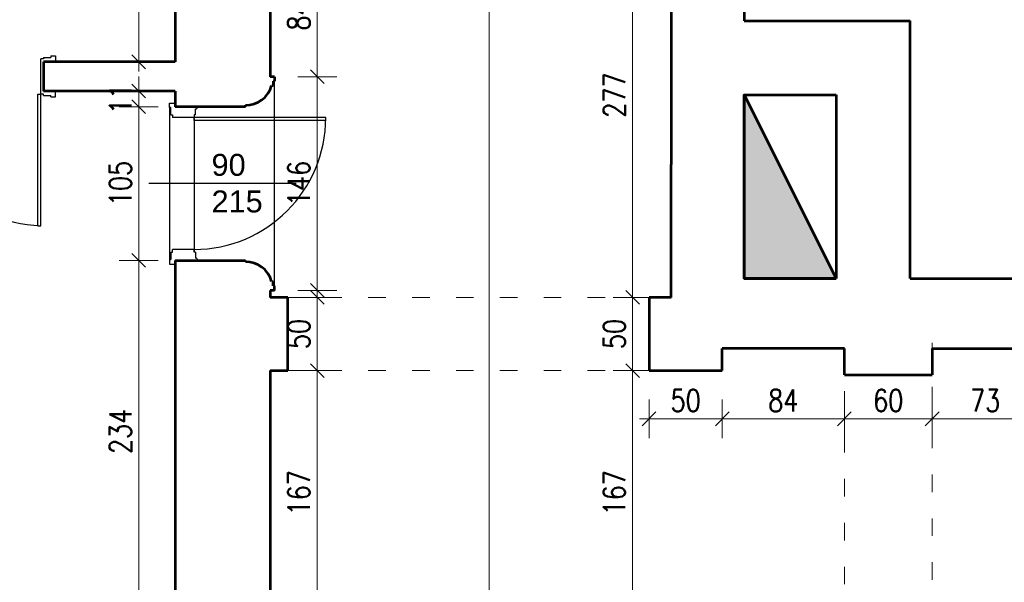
# Model space of a CAD drawing. Header units: millimetres. Extents: x 56977 to 67992, y 30187 to 42235.
# Tile 58 of 130: x 59512 to 60185, y 36524 to 36909. Entities that reach past the tile are written whole.
import ezdxf

# ---------------------------------------------------------------- set-up
doc = ezdxf.new("R2010")
doc.units = ezdxf.units.MM
doc.header["$MEASUREMENT"] = 0
doc.linetypes.add('ACAD_ISO03W100', pattern=[30, 12, -18])
doc.layers.get('0').update_dxf_attribs({"lineweight": 13})
doc.layers.get('DEFPOINTS').update_dxf_attribs({"lineweight": 13})
doc.layers.add('AI-OKNA', color=4, linetype='Continuous')
doc.layers.add('okna', color=8, linetype='Continuous')
for name, color, linetype, lineweight in [('AI-OPISY', 3, 'Continuous', 13), ('AI_MURY', 40, 'Continuous', 53), ('AI_WIDOK', 8, 'Continuous', 13), ('wymiary', 8, 'Continuous', 13)]:
    doc.layers.add(name, color=color, linetype=linetype, lineweight=lineweight)
doc.styles.get("Standard").update_dxf_attribs({"font": 'txt.shx'})
doc.styles.add('Style-ROMANS', font='ROMANS.shx')
doc.styles.add('WYMIAROWY-08', font='ROMANS.shx', dxfattribs={"width": 0.8})
doc.dimstyles.new('DYBY', dxfattribs={"dimscale": 100, "dimtxt": 0.15, "dimasz": 0.05, "dimexe": 0.05, "dimexo": 0.1, "dimgap": 0.05, "dimtad": 1, "dimdec": 0, "dimdsep": 46, "dimlunit": 5, "dimtxsty": 'WYMIAROWY-08', "dimblk": 'M_STRZ', "dimcen": 0.1, "dimse1": 1, "dimse2": 1, "dimclrd": 7, "dimclre": 7, "dimclrt": 1, "dimadec": 0, "dimazin": 0, "dimtfac": 1, "dimtdec": 0, "dimtmove": 2, "dimatfit": 3, "dimldrblk": 'M_STRZ', "dimfxl": 0, "dimtolj": 1, "dimarcsym": 0})

# ---------------------------------------------------------------- blocks, each defined once
blk = doc.blocks.new('M_STRZ')
for p, q in [((0, 2.66), (0, 0)), ((-1.33, 0), (1.33, 0)), ((-0.94, -0.94), (0.94, 0.94)), ((0, 0), (0, -2.66))]:
    blk.add_line(p, q)
blk = doc.blocks.new('*U732')
at = {"layer": 'DEFPOINTS', "color": 0}
for p in [(59682.53, 36669.07), (59715.66, 36669.07), (59683.54, 36502.07)]:
    blk.add_point(p, dxfattribs=at)
at = {"layer": 'wymiary', "color": 7, "lineweight": -2}
blk.add_line((59715.66, 36507.07), (59715.66, 36664.07), dxfattribs=at)
at = {"layer": 'wymiary', "color": 7, "lineweight": -2, "xscale": 5, "yscale": 5, "zscale": 5}
for p, rotation in [((59715.66, 36669.07), 90), ((59715.66, 36502.07), 270)]:
    blk.add_blockref('M_STRZ', p, dxfattribs=dict(at, rotation=rotation))
at = {"layer": 'wymiary', "color": 1, "insert": (59703.16, 36585.57), "char_height": 15, "attachment_point": 5, "rotation": 90, "style": 'WYMIAROWY-08'}
blk.add_mtext('167', dxfattribs=at)
blk = doc.blocks.new('*D2265')
at = {"layer": 'DEFPOINTS'}
for p in [(59682.53, 36669.07), (59715.66, 36669.07), (59728.16, 36570.09), (59683.54, 36502.07)]:
    blk.add_point(p, dxfattribs=at)
at = {"layer": 'wymiary', "color": 7}
blk.add_blockref('*U732', (0, 0), dxfattribs=at)
blk = doc.blocks.new('*U733')
at = {"layer": 'DEFPOINTS', "color": 0}
for p in [(59682.53, 36719.07), (59715.66, 36719.07), (59682.53, 36669.07)]:
    blk.add_point(p, dxfattribs=at)
at = {"layer": 'wymiary', "color": 7, "lineweight": -2}
blk.add_line((59715.66, 36674.07), (59715.66, 36714.07), dxfattribs=at)
at = {"layer": 'wymiary', "color": 7, "lineweight": -2, "xscale": 5, "yscale": 5, "zscale": 5}
for p, rotation in [((59715.66, 36719.07), 90), ((59715.66, 36669.07), 270)]:
    blk.add_blockref('M_STRZ', p, dxfattribs=dict(at, rotation=rotation))
at = {"layer": 'wymiary', "color": 1, "insert": (59703.16, 36694.07), "char_height": 15, "attachment_point": 5, "rotation": 90, "style": 'WYMIAROWY-08'}
blk.add_mtext('50', dxfattribs=at)
blk = doc.blocks.new('*D2266')
at = {"layer": 'DEFPOINTS'}
for p in [(59682.53, 36719.07), (59715.66, 36719.07), (59728.16, 36683.45), (59682.53, 36669.07)]:
    blk.add_point(p, dxfattribs=at)
at = {"layer": 'wymiary', "color": 7}
blk.add_blockref('*U733', (0, 0), dxfattribs=at)
blk = doc.blocks.new('*U734')
at = {"layer": 'DEFPOINTS', "color": 0}
for p in [(59683.54, 36869.91), (59715.66, 36869.91), (59683.54, 36723.91)]:
    blk.add_point(p, dxfattribs=at)
at = {"layer": 'wymiary', "color": 7, "lineweight": -2}
blk.add_line((59715.66, 36728.91), (59715.66, 36864.91), dxfattribs=at)
at = {"layer": 'wymiary', "color": 7, "lineweight": -2, "xscale": 5, "yscale": 5, "zscale": 5}
for p, rotation in [((59715.66, 36869.91), 90), ((59715.66, 36723.91), 270)]:
    blk.add_blockref('M_STRZ', p, dxfattribs=dict(at, rotation=rotation))
at = {"layer": 'wymiary', "color": 1, "insert": (59703.16, 36796.91), "char_height": 15, "attachment_point": 5, "rotation": 90, "style": 'WYMIAROWY-08'}
blk.add_mtext('146', dxfattribs=at)
blk = doc.blocks.new('*D2267')
at = {"layer": 'DEFPOINTS'}
for p in [(59683.54, 36869.91), (59715.66, 36869.91), (59728.16, 36781.43), (59683.54, 36723.91)]:
    blk.add_point(p, dxfattribs=at)
at = {"layer": 'wymiary', "color": 7}
blk.add_blockref('*U734', (0, 0), dxfattribs=at)
blk = doc.blocks.new('*U975')
at = {"layer": 'DEFPOINTS', "color": 0}
for p in [(59931.29, 36995.57), (59957.54, 36995.57), (59957.54, 36719.07)]:
    blk.add_point(p, dxfattribs=at)
at = {"layer": 'wymiary', "color": 7, "lineweight": -2}
blk.add_line((59931.29, 36724.07), (59931.29, 36990.57), dxfattribs=at)
at = {"layer": 'wymiary', "color": 7, "lineweight": -2, "xscale": 5, "yscale": 5, "zscale": 5}
for p, rotation in [((59931.29, 36995.57), 90), ((59931.29, 36719.07), 270)]:
    blk.add_blockref('M_STRZ', p, dxfattribs=dict(at, rotation=rotation))
at = {"layer": 'wymiary', "color": 1, "insert": (59918.79, 36857.32), "char_height": 15, "attachment_point": 5, "rotation": 90, "style": 'WYMIAROWY-08'}
blk.add_mtext('277', dxfattribs=at)
blk = doc.blocks.new('*D2508')
at = {"layer": 'DEFPOINTS'}
for p in [(59931.29, 36995.57), (59957.54, 36995.57), (59943.79, 36840.98), (59957.54, 36719.07)]:
    blk.add_point(p, dxfattribs=at)
at = {"layer": 'wymiary', "color": 7}
blk.add_blockref('*U975', (0, 0), dxfattribs=at)
blk = doc.blocks.new('*U976')
at = {"layer": 'DEFPOINTS', "color": 0}
for p in [(59931.29, 36719.07), (59957.54, 36719.07), (59957.54, 36669.07)]:
    blk.add_point(p, dxfattribs=at)
at = {"layer": 'wymiary', "color": 7, "lineweight": -2}
blk.add_line((59931.29, 36674.07), (59931.29, 36714.07), dxfattribs=at)
at = {"layer": 'wymiary', "color": 7, "lineweight": -2, "xscale": 5, "yscale": 5, "zscale": 5}
for p, rotation in [((59931.29, 36719.07), 90), ((59931.29, 36669.07), 270)]:
    blk.add_blockref('M_STRZ', p, dxfattribs=dict(at, rotation=rotation))
at = {"layer": 'wymiary', "color": 1, "insert": (59918.79, 36694.07), "char_height": 15, "attachment_point": 5, "rotation": 90, "style": 'WYMIAROWY-08'}
blk.add_mtext('50', dxfattribs=at)
blk = doc.blocks.new('*D2509')
at = {"layer": 'DEFPOINTS'}
for p in [(59931.29, 36719.07), (59957.54, 36719.07), (59943.79, 36683.45), (59957.54, 36669.07)]:
    blk.add_point(p, dxfattribs=at)
at = {"layer": 'wymiary', "color": 7}
blk.add_blockref('*U976', (0, 0), dxfattribs=at)
blk = doc.blocks.new('*U977')
at = {"layer": 'DEFPOINTS', "color": 0}
for p in [(59931.29, 36669.07), (59957.54, 36669.07), (60086.73, 36502.07)]:
    blk.add_point(p, dxfattribs=at)
at = {"layer": 'wymiary', "color": 7, "lineweight": -2}
blk.add_line((59931.29, 36507.07), (59931.29, 36664.07), dxfattribs=at)
at = {"layer": 'wymiary', "color": 7, "lineweight": -2, "xscale": 5, "yscale": 5, "zscale": 5}
for p, rotation in [((59931.29, 36669.07), 90), ((59931.29, 36502.07), 270)]:
    blk.add_blockref('M_STRZ', p, dxfattribs=dict(at, rotation=rotation))
at = {"layer": 'wymiary', "color": 1, "insert": (59918.79, 36585.57), "char_height": 15, "attachment_point": 5, "rotation": 90, "style": 'WYMIAROWY-08'}
blk.add_mtext('167', dxfattribs=at)
blk = doc.blocks.new('*D2510')
at = {"layer": 'DEFPOINTS'}
for p in [(59931.29, 36669.07), (59957.54, 36669.07), (59943.79, 36570.09), (60086.73, 36502.07)]:
    blk.add_point(p, dxfattribs=at)
at = {"layer": 'wymiary', "color": 7}
blk.add_blockref('*U977', (0, 0), dxfattribs=at)
blk = doc.blocks.new('*U989')
at = {"layer": 'DEFPOINTS', "color": 0}
for p in [(59833.27, 40135.07), (59953.54, 40135.07), (59953.54, 31744.07)]:
    blk.add_point(p, dxfattribs=at)
at = {"layer": 'wymiary', "color": 7, "lineweight": -2}
blk.add_line((59833.27, 31749.07), (59833.27, 40130.07), dxfattribs=at)
at = {"layer": 'wymiary', "color": 7, "lineweight": -2, "xscale": 5, "yscale": 5, "zscale": 5}
for p, rotation in [((59833.27, 40135.07), 90), ((59833.27, 31744.07), 270)]:
    blk.add_blockref('M_STRZ', p, dxfattribs=dict(at, rotation=rotation))
at = {"layer": 'wymiary', "color": 1, "insert": (59820.77, 35939.57), "char_height": 15, "attachment_point": 5, "rotation": 90, "style": 'WYMIAROWY-08'}
blk.add_mtext('8391', dxfattribs=at)
blk = doc.blocks.new('*D2522')
at = {"layer": 'DEFPOINTS'}
for p in [(59833.27, 40135.07), (59953.54, 40135.07), (59845.77, 35917.52), (59953.54, 31744.07)]:
    blk.add_point(p, dxfattribs=at)
at = {"layer": 'wymiary', "color": 7}
blk.add_blockref('*U989', (0, 0), dxfattribs=at)
blk = doc.blocks.new('*U1191')
at = {"layer": 'DEFPOINTS', "color": 0}
for p in [(59942.54, 36669.07), (59992.54, 36669.07), (59992.54, 36636.1)]:
    blk.add_point(p, dxfattribs=at)
at = {"layer": 'wymiary', "color": 7, "lineweight": -2}
blk.add_line((59947.54, 36636.1), (59987.54, 36636.1), dxfattribs=at)
at = {"layer": 'wymiary', "color": 7, "lineweight": -2, "xscale": 5, "yscale": 5, "zscale": 5, "rotation": 180}
blk.add_blockref('M_STRZ', (59942.54, 36636.1), dxfattribs=at)
at = {"layer": 'wymiary', "color": 7, "lineweight": -2, "xscale": 5, "yscale": 5, "zscale": 5}
blk.add_blockref('M_STRZ', (59992.54, 36636.1), dxfattribs=at)
at = {"layer": 'wymiary', "color": 1, "insert": (59967.54, 36648.6), "char_height": 15, "attachment_point": 5, "style": 'WYMIAROWY-08'}
blk.add_mtext('50', dxfattribs=at)
blk = doc.blocks.new('*D2724')
at = {"layer": 'DEFPOINTS'}
for p in [(59942.54, 36669.07), (59992.54, 36669.07), (59992.54, 36636.1), (59956.91, 36623.6)]:
    blk.add_point(p, dxfattribs=at)
at = {"layer": 'wymiary', "color": 7}
blk.add_blockref('*U1191', (0, 0), dxfattribs=at)
blk = doc.blocks.new('*U1192')
at = {"layer": 'DEFPOINTS', "color": 0}
for p in [(59992.54, 36669.07), (60076.04, 36669.07), (60076.04, 36636.1)]:
    blk.add_point(p, dxfattribs=at)
at = {"layer": 'wymiary', "color": 7, "lineweight": -2}
blk.add_line((59997.54, 36636.1), (60071.04, 36636.1), dxfattribs=at)
at = {"layer": 'wymiary', "color": 7, "lineweight": -2, "xscale": 5, "yscale": 5, "zscale": 5, "rotation": 180}
blk.add_blockref('M_STRZ', (59992.54, 36636.1), dxfattribs=at)
at = {"layer": 'wymiary', "color": 7, "lineweight": -2, "xscale": 5, "yscale": 5, "zscale": 5}
blk.add_blockref('M_STRZ', (60076.04, 36636.1), dxfattribs=at)
at = {"layer": 'wymiary', "color": 1, "insert": (60034.29, 36648.6), "char_height": 15, "attachment_point": 5, "style": 'WYMIAROWY-08'}
blk.add_mtext('84', dxfattribs=at)
blk = doc.blocks.new('*D2725')
at = {"layer": 'DEFPOINTS'}
for p in [(59992.54, 36669.07), (60076.04, 36669.07), (60076.04, 36636.1), (60023.66, 36623.6)]:
    blk.add_point(p, dxfattribs=at)
at = {"layer": 'wymiary', "color": 7}
blk.add_blockref('*U1192', (0, 0), dxfattribs=at)
blk = doc.blocks.new('*U1193')
at = {"layer": 'DEFPOINTS', "color": 0}
for p in [(60076.04, 36669.07), (60136.04, 36669.07), (60136.04, 36636.1)]:
    blk.add_point(p, dxfattribs=at)
at = {"layer": 'wymiary', "color": 7, "lineweight": -2}
blk.add_line((60081.04, 36636.1), (60131.04, 36636.1), dxfattribs=at)
at = {"layer": 'wymiary', "color": 7, "lineweight": -2, "xscale": 5, "yscale": 5, "zscale": 5, "rotation": 180}
blk.add_blockref('M_STRZ', (60076.04, 36636.1), dxfattribs=at)
at = {"layer": 'wymiary', "color": 7, "lineweight": -2, "xscale": 5, "yscale": 5, "zscale": 5}
blk.add_blockref('M_STRZ', (60136.04, 36636.1), dxfattribs=at)
at = {"layer": 'wymiary', "color": 1, "insert": (60106.04, 36648.6), "char_height": 15, "attachment_point": 5, "style": 'WYMIAROWY-08'}
blk.add_mtext('60', dxfattribs=at)
blk = doc.blocks.new('*D2726')
at = {"layer": 'DEFPOINTS'}
for p in [(60076.04, 36669.07), (60136.04, 36669.07), (60136.04, 36636.1), (60095.7, 36623.6)]:
    blk.add_point(p, dxfattribs=at)
at = {"layer": 'wymiary', "color": 7}
blk.add_blockref('*U1193', (0, 0), dxfattribs=at)
blk = doc.blocks.new('*U1194')
at = {"layer": 'DEFPOINTS', "color": 0}
for p in [(60136.04, 36669.07), (60208.54, 36669.07), (60208.54, 36636.1)]:
    blk.add_point(p, dxfattribs=at)
at = {"layer": 'wymiary', "color": 7, "lineweight": -2}
blk.add_line((60141.04, 36636.1), (60203.54, 36636.1), dxfattribs=at)
at = {"layer": 'wymiary', "color": 7, "lineweight": -2, "xscale": 5, "yscale": 5, "zscale": 5, "rotation": 180}
blk.add_blockref('M_STRZ', (60136.04, 36636.1), dxfattribs=at)
at = {"layer": 'wymiary', "color": 7, "lineweight": -2, "xscale": 5, "yscale": 5, "zscale": 5}
blk.add_blockref('M_STRZ', (60208.54, 36636.1), dxfattribs=at)
at = {"layer": 'wymiary', "color": 1, "insert": (60172.29, 36648.6), "char_height": 15, "attachment_point": 5, "style": 'WYMIAROWY-08'}
blk.add_mtext('73', dxfattribs=at)
blk = doc.blocks.new('*D2727')
at = {"layer": 'DEFPOINTS'}
for p in [(60136.04, 36669.07), (60208.54, 36669.07), (60208.54, 36636.1), (60161.66, 36623.6)]:
    blk.add_point(p, dxfattribs=at)
at = {"layer": 'wymiary', "color": 7}
blk.add_blockref('*U1194', (0, 0), dxfattribs=at)
blk = doc.blocks.new('*U1368')
at = {"layer": 'DEFPOINTS', "color": 0}
for p in [(59683.54, 36953.57), (59715.66, 36953.57), (59683.54, 36869.91)]:
    blk.add_point(p, dxfattribs=at)
at = {"layer": 'wymiary', "color": 7, "lineweight": -2}
blk.add_line((59715.66, 36874.91), (59715.66, 36948.57), dxfattribs=at)
at = {"layer": 'wymiary', "color": 7, "lineweight": -2, "xscale": 5, "yscale": 5, "zscale": 5}
for p, rotation in [((59715.66, 36953.57), 90), ((59715.66, 36869.91), 270)]:
    blk.add_blockref('M_STRZ', p, dxfattribs=dict(at, rotation=rotation))
at = {"layer": 'wymiary', "color": 1, "insert": (59703.16, 36911.74), "char_height": 15, "attachment_point": 5, "rotation": 90, "style": 'WYMIAROWY-08'}
blk.add_mtext('84', dxfattribs=at)
blk = doc.blocks.new('*D2899')
at = {"layer": 'DEFPOINTS'}
for p in [(59683.54, 36953.57), (59715.66, 36953.57), (59728.16, 36901.12), (59683.54, 36869.91)]:
    blk.add_point(p, dxfattribs=at)
at = {"layer": 'wymiary', "color": 7}
blk.add_blockref('*U1368', (0, 0), dxfattribs=at)
blk = doc.blocks.new('*U1373')
at = {"layer": 'DEFPOINTS', "color": 0}
for p in [(59618.64, 36974.07), (59593.6, 36880.07), (59618.64, 36880.07)]:
    blk.add_point(p, dxfattribs=at)
at = {"layer": 'wymiary', "color": 7, "lineweight": -2}
blk.add_line((59593.6, 36969.07), (59593.6, 36885.07), dxfattribs=at)
at = {"layer": 'wymiary', "color": 7, "lineweight": -2, "xscale": 5, "yscale": 5, "zscale": 5}
for p, rotation in [((59593.6, 36974.07), 90), ((59593.6, 36880.07), 270)]:
    blk.add_blockref('M_STRZ', p, dxfattribs=dict(at, rotation=rotation))
at = {"layer": 'wymiary', "color": 1, "insert": (59581.1, 36927.07), "char_height": 15, "attachment_point": 5, "rotation": 90, "style": 'WYMIAROWY-08'}
blk.add_mtext('94', dxfattribs=at)
blk = doc.blocks.new('*D2904')
at = {"layer": 'DEFPOINTS'}
for p in [(59618.64, 36974.07), (59606.1, 36937.69), (59593.6, 36880.07), (59618.64, 36880.07)]:
    blk.add_point(p, dxfattribs=at)
at = {"layer": 'wymiary', "color": 7}
blk.add_blockref('*U1373', (0, 0), dxfattribs=at)
blk = doc.blocks.new('*U1374')
at = {"layer": 'DEFPOINTS', "color": 0}
for p in [(59618.64, 36860.07), (59593.6, 36849.41), (59618.64, 36849.41)]:
    blk.add_point(p, dxfattribs=at)
at = {"layer": 'wymiary', "color": 7, "lineweight": -2}
for p, q in [((59593.6, 36865.07), (59593.6, 36870.07)), ((59593.6, 36860.07), (59593.6, 36849.41)), ((59593.6, 36844.41), (59593.6, 36839.41))]:
    blk.add_line(p, q, dxfattribs=at)
at = {"layer": 'wymiary', "color": 7, "lineweight": -2, "xscale": 5, "yscale": 5, "zscale": 5}
for p, rotation in [((59593.6, 36860.07), 269.9998025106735), ((59593.6, 36849.41), 89.99980251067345)]:
    blk.add_blockref('M_STRZ', p, dxfattribs=dict(at, rotation=rotation))
at = {"layer": 'wymiary', "color": 1, "insert": (59581.1, 36854.74), "char_height": 15, "attachment_point": 5, "rotation": 89.9998, "style": 'WYMIAROWY-08'}
blk.add_mtext('11', dxfattribs=at)
blk = doc.blocks.new('*D2905')
at = {"layer": 'DEFPOINTS'}
for p in [(59606.1, 36864.5), (59618.64, 36860.07), (59593.6, 36849.41), (59618.64, 36849.41)]:
    blk.add_point(p, dxfattribs=at)
at = {"layer": 'wymiary', "color": 7}
blk.add_blockref('*U1374', (0, 0), dxfattribs=at)
blk = doc.blocks.new('*U1375')
at = {"layer": 'DEFPOINTS', "color": 0}
for p in [(59618.64, 36849.41), (59593.6, 36744.41), (59618.64, 36744.41)]:
    blk.add_point(p, dxfattribs=at)
at = {"layer": 'wymiary', "color": 7, "lineweight": -2}
blk.add_line((59593.6, 36844.41), (59593.6, 36749.41), dxfattribs=at)
at = {"layer": 'wymiary', "color": 7, "lineweight": -2, "xscale": 5, "yscale": 5, "zscale": 5}
for p, rotation in [((59593.6, 36849.41), 90), ((59593.6, 36744.41), 270)]:
    blk.add_blockref('M_STRZ', p, dxfattribs=dict(at, rotation=rotation))
at = {"layer": 'wymiary', "color": 1, "insert": (59581.1, 36796.91), "char_height": 15, "attachment_point": 5, "rotation": 90, "style": 'WYMIAROWY-08'}
blk.add_mtext('105', dxfattribs=at)
blk = doc.blocks.new('*D2906')
at = {"layer": 'DEFPOINTS'}
for p in [(59618.64, 36849.41), (59606.1, 36812.39), (59593.6, 36744.41), (59618.64, 36744.41)]:
    blk.add_point(p, dxfattribs=at)
at = {"layer": 'wymiary', "color": 7}
blk.add_blockref('*U1375', (0, 0), dxfattribs=at)
blk = doc.blocks.new('*U1376')
at = {"layer": 'DEFPOINTS', "color": 0}
for p in [(59618.64, 36744.41), (59593.6, 36510.62), (59618.64, 36510.62)]:
    blk.add_point(p, dxfattribs=at)
at = {"layer": 'wymiary', "color": 7, "lineweight": -2}
blk.add_line((59593.6, 36739.41), (59593.6, 36515.62), dxfattribs=at)
at = {"layer": 'wymiary', "color": 7, "lineweight": -2, "xscale": 5, "yscale": 5, "zscale": 5}
for p, rotation in [((59593.6, 36744.41), 90), ((59593.6, 36510.62), 270)]:
    blk.add_blockref('M_STRZ', p, dxfattribs=dict(at, rotation=rotation))
at = {"layer": 'wymiary', "color": 1, "insert": (59581.1, 36627.51), "char_height": 15, "attachment_point": 5, "rotation": 90, "style": 'WYMIAROWY-08'}
blk.add_mtext('234', dxfattribs=at)
blk = doc.blocks.new('*D2907')
at = {"layer": 'DEFPOINTS'}
for p in [(59618.64, 36744.41), (59606.1, 36643.85), (59593.6, 36510.62), (59618.64, 36510.62)]:
    blk.add_point(p, dxfattribs=at)
at = {"layer": 'wymiary', "color": 7}
blk.add_blockref('*U1376', (0, 0), dxfattribs=at)

msp = doc.modelspace()

# ---------------------------------------------------------------- hatches: boundary and pattern name
at = {"layer": 'AI_MURY', "extrusion": (0, 0, -1)}
msp.add_hatch(color=256, dxfattribs=at).paths.add_polyline_path([(-60070.54, 36732.07), (-60007.54, 36857.57), (-60007.54, 36732.07)], flags=16)

# ---------------------------------------------------------------- linework, layer by layer
at = {"layer": 'AI-OKNA'}
for p, q in [((59528.64, 36882.07), (59526.64, 36882.07)), ((59526.64, 36858.07), (59526.64, 36882.07)), ((59528.64, 36883.07), (59528.64, 36882.07)), ((59528.64, 36883.07), (59533.64, 36883.07)), ((59533.64, 36884.07), (59533.64, 36883.07)), ((59533.64, 36884.07), (59536.64, 36884.07)), ((59536.64, 36884.07), (59536.64, 36880.07)), ((59528.64, 36880.07), (59528.64, 36860.07)), ((59536.64, 36856.07), (59536.64, 36860.07)), ((59524.64, 36858.07), (59526.64, 36858.07)), ((59524.64, 36768.07), (59524.64, 36858.07)), ((59528.64, 36858.07), (59526.64, 36858.07)), ((59526.64, 36768.07), (59526.64, 36858.07)), ((59528.64, 36857.07), (59528.64, 36858.07)), ((59528.64, 36857.07), (59533.64, 36857.07)), ((59533.64, 36856.07), (59533.64, 36857.07)), ((59533.64, 36856.07), (59536.64, 36856.07)), ((59614.64, 36851.91), (59618.64, 36851.91)), ((59614.64, 36848.91), (59614.64, 36851.91)), ((59614.64, 36848.91), (59614.64, 36744.91)), ((59615.64, 36848.91), (59614.64, 36848.91)), ((59615.64, 36843.91), (59615.64, 36848.91)), ((59632.49, 36843.91), (59632.49, 36847.91)), ((59615.64, 36843.91), (59616.64, 36843.91)), ((59616.64, 36843.91), (59616.64, 36841.91)), ((59631.49, 36841.91), (59616.64, 36841.91)), ((59631.49, 36843.91), (59631.49, 36841.91)), ((59632.49, 36843.91), (59631.49, 36843.91)), ((59631.49, 36839.91), (59631.49, 36841.91)), ((59721.49, 36841.91), (59631.49, 36841.91)), ((59631.49, 36841.41), (59631.49, 36749.91)), ((59721.49, 36839.91), (59631.49, 36839.91)), ((59701.29, 36796.91), (59600.54, 36796.91)), ((59524.64, 36768.07), (59526.64, 36768.07)), ((59615.64, 36749.91), (59616.64, 36749.91)), ((59615.64, 36749.91), (59615.64, 36744.91)), ((59631.49, 36751.91), (59616.64, 36751.91)), ((59616.64, 36749.91), (59616.64, 36751.91)), ((59631.49, 36749.91), (59631.49, 36751.91)), ((59632.49, 36749.91), (59631.49, 36749.91)), ((59632.49, 36749.91), (59632.49, 36745.91)), ((59614.64, 36744.91), (59615.64, 36744.91)), ((59614.64, 36744.91), (59614.64, 36741.91)), ((59614.64, 36741.91), (59618.64, 36741.91))]:
    msp.add_line(p, q, dxfattribs=at)
for centre, radius, start, end in [((59531.24, 36869.18), 101.21, 186.30069, 267.39453), ((59632.49, 36849.41), 1.5, 270, 0), ((59631.49, 36841.91), 90, 270, 0), ((59632.49, 36744.41), 1.5, 0, 90)]:
    msp.add_arc(centre, radius, start, end, dxfattribs=at)
at = {"layer": 'AI_MURY'}
for p, q in [((60007.54, 37009.08), (60007.54, 36908.07)), ((59957.54, 36995.57), (59957.54, 36809.9)), ((59618.64, 36974.07), (59618.64, 36880.07)), ((59683.54, 36953.57), (59683.54, 36869.91)), ((60007.54, 36908.07), (60121.04, 36908.07)), ((60121.04, 36732.07), (60121.04, 36908.07)), ((59618.64, 36880.07), (59528.64, 36880.07)), ((59528.64, 36880.07), (59528.64, 36860.07)), ((59528.64, 36880.07), (59528.64, 36860.07)), ((59528.64, 36880.07), (59528.64, 36860.07)), ((59686.54, 36869.91), (59683.54, 36869.91)), ((59685.54, 36866.91), (59685.54, 36863.91)), ((59685.54, 36866.91), (59686.54, 36866.91)), ((59686.54, 36869.91), (59686.54, 36866.91)), ((59618.64, 36860.07), (59528.64, 36860.07)), ((59618.64, 36860.07), (59618.64, 36849.41)), ((59684.54, 36863.91), (59685.54, 36863.91)), ((60007.54, 36857.57), (60070.54, 36732.07)), ((60007.54, 36857.57), (60007.54, 36732.07)), ((60007.54, 36857.57), (60070.54, 36857.57)), ((60070.54, 36857.57), (60070.54, 36732.07)), ((59666.54, 36849.41), (59618.64, 36849.41)), ((59666.54, 36849.41), (59666.54, 36850.41)), ((59957.54, 36719.07), (59957.54, 36809.9)), ((59618.64, 36744.41), (59618.64, 36510.62)), ((59618.64, 36744.41), (59666.54, 36744.41)), ((59666.54, 36744.41), (59666.54, 36743.41)), ((59684.54, 36729.91), (59685.54, 36729.91)), ((59685.54, 36726.91), (59685.54, 36729.91)), ((59685.54, 36726.91), (59686.54, 36726.91)), ((59686.54, 36723.91), (59686.54, 36726.91)), ((60007.54, 36732.07), (60070.54, 36732.07)), ((60121.04, 36732.07), (60214.79, 36732.07)), ((59686.54, 36723.91), (59683.54, 36723.91)), ((59683.54, 36723.91), (59683.54, 36719.07)), ((59695.54, 36719.07), (59683.54, 36719.07)), ((59695.54, 36669.07), (59695.54, 36719.07)), ((59957.54, 36719.07), (59942.54, 36719.07)), ((59942.54, 36719.07), (59942.54, 36669.07)), ((60076.04, 36684.07), (59992.54, 36684.07)), ((59992.54, 36669.07), (59992.54, 36684.07)), ((60076.04, 36666.07), (60076.04, 36684.07)), ((60136.04, 36684.07), (60136.04, 36666.07)), ((60136.04, 36684.07), (60208.54, 36684.07)), ((59683.54, 36669.07), (59683.54, 36502.07)), ((59683.54, 36669.07), (59695.54, 36669.07)), ((59942.54, 36669.07), (59992.54, 36669.07)), ((60076.04, 36666.07), (60136.04, 36666.07))]:
    msp.add_line(p, q, dxfattribs=at)
for centre, start, end in [((59667.08, 36868.41), 268.27392, 345.55996), ((59667.08, 36725.42), 14.44004, 91.72608)]:
    msp.add_arc(centre, 18, start, end, dxfattribs=at)
msp.add_3dface([(60070.54, 36732.07), (60007.54, 36732.07), (60007.54, 36857.57)], dxfattribs=at)
at = {"layer": 'AI_WIDOK', "color": 251, "linetype": 'ACAD_ISO03W100'}
for p, q in [((59942.54, 36719.07), (59682.53, 36719.07)), ((60136.04, 36688.07), (60136.04, 35968.07)), ((59942.54, 36669.07), (59682.53, 36669.07)), ((60076.04, 35983.07), (60076.04, 36670.07))]:
    msp.add_line(p, q, dxfattribs=at)
at = {"layer": 'okna'}
msp.add_line((59686.54, 36726.91), (59686.54, 36866.91), dxfattribs=at)

# ---------------------------------------------------------------- texts
at = {"layer": 'AI-OPISY', "insert": (59643.43, 36817.16), "char_height": 15, "width": 45.2902, "attachment_point": 1}
msp.add_mtext('\\fArial|b0|i0|c238|p39;90\\P215', dxfattribs=at)

# ---------------------------------------------------------------- dimensions: what is measured, and where the dimension line sits
at = {"layer": 'wymiary', "color": 7}
for base, p1, p2, angle, picture, middle in [((59833.27, 40135.07), (59953.54, 31744.07), (59953.54, 40135.07), 90, '*D2522', (59845.77, 35917.52)), ((59931.29398209, 36995.56829895), (59957.53528189, 36719.06829895), (59957.53528189, 36995.56829895), 90, '*D2508', (59943.79398209, 36840.98258466)), ((59593.6, 36880.07), (59618.64, 36974.07), (59618.64, 36880.07), 269.99999, '*D2904', (59606.1, 36937.69)), ((59715.66, 36953.57), (59683.54, 36869.91), (59683.54, 36953.57), 90, '*D2899', (59728.16, 36901.12)), ((59715.66, 36869.91), (59683.54, 36723.91), (59683.54, 36869.91), 90, '*D2267', (59728.16, 36781.43)), ((59593.6, 36849.41), (59618.64, 36860.07), (59618.64, 36849.41), 269.9998, '*D2905', (59606.1, 36864.5)), ((59593.6, 36744.41), (59618.64, 36849.41), (59618.64, 36744.41), 270.00004, '*D2906', (59606.1, 36812.39)), ((59593.6, 36510.62), (59618.64, 36744.41), (59618.64, 36510.62), 270.00003, '*D2907', (59606.1, 36643.85)), ((59715.66, 36719.07), (59682.53, 36669.07), (59682.53, 36719.07), 90, '*D2266', (59728.16, 36683.45)), ((59931.29, 36719.07), (59957.54, 36669.07), (59957.54, 36719.07), 90, '*D2509', (59943.79, 36683.45)), ((59715.66, 36669.07), (59683.54, 36502.07), (59682.53, 36669.07), 90, '*D2265', (59728.16, 36570.09)), ((59931.29, 36669.07), (60086.73, 36502.07), (59957.54, 36669.07), 90, '*D2510', (59943.79, 36570.09))]:
    dim = msp.add_linear_dim(base=base, p1=p1, p2=p2, angle=angle, dimstyle='DYBY', override={"dimtad": 0, "dimtxsty": 'Style-ROMANS', "dimcen": 0.001, "dimclrd": 0, "dimclre": 0}, dxfattribs=at)
    dim.commit()
    dim.dimension.update_dxf_attribs({"geometry": picture, "text_midpoint": middle, "dimtype": 128})
for base, p1, p2, picture, middle in [((59992.54, 36636.1), (59942.54, 36669.07), (59992.54, 36669.07), '*D2724', (59956.91, 36623.6)), ((60076.03528189, 36636.09641927), (59992.53528189, 36669.06829895), (60076.03528189, 36669.06829895), '*D2725', (60023.66385332, 36623.59641927)), ((60136.04, 36636.1), (60076.04, 36669.07), (60136.04, 36669.07), '*D2726', (60095.7, 36623.6)), ((60208.53528189, 36636.09641927), (60136.03528189, 36669.06829895), (60208.53528189, 36669.06829895), '*D2727', (60161.66385332, 36623.59641927))]:
    dim = msp.add_linear_dim(base=base, p1=p1, p2=p2, dimstyle='DYBY', override={"dimtad": 0, "dimtxsty": 'Style-ROMANS', "dimcen": 0.001, "dimclrd": 0, "dimclre": 0}, dxfattribs=at)
    dim.commit()
    dim.dimension.update_dxf_attribs({"geometry": picture, "text_midpoint": middle, "dimtype": 128})

doc.saveas('drawing.dxf')
